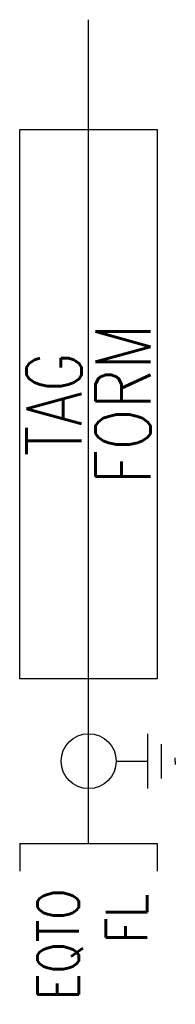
# Model space of a CAD drawing. Header units: millimetres. Extents: x 9 to 14.6, y -61.6 to -25.7.
import ezdxf
from ezdxf.enums import TextEntityAlignment as Align

# ---------------------------------------------------------------- set-up
doc = ezdxf.new("R2010")
doc.units = ezdxf.units.MM
doc.header["$MEASUREMENT"] = 0
doc.layers.get('0').update_dxf_attribs({"linetype": 'CONTINUOUS'})
doc.styles.add('REGUA60', font='romans.shx', dxfattribs={"oblique": 15, "height": 1.5})
doc.styles.add('REGUA60C', font='romans.shx', dxfattribs={"width": 0.8, "oblique": 15, "height": 1.5})
doc.styles.add('REGUA80C', font='romans.shx', dxfattribs={"width": 0.8, "oblique": 15, "height": 2})

msp = doc.modelspace()

# ---------------------------------------------------------------- linework, layer by layer
at = {"color": 7, "linetype": 'Continuous'}
for p, q in [((11.461, -55.709), (11.467, -25.71)), ((13.614, -53.709), (13.614, -51.709)), ((14.114, -53.334), (14.114, -52.084)), ((14.614, -52.709), (14.614, -52.584)), ((12.467, -52.709), (13.614, -52.709)), ((14.614, -52.709), (14.614, -52.834))]:
    msp.add_line(p, q, dxfattribs=at)
at = {"color": 7}
for p, q in [((8.962, -55.709), (13.962, -55.709)), ((8.962, -55.709), (8.962, -56.709)), ((13.962, -55.709), (13.962, -56.709))]:
    msp.add_line(p, q, dxfattribs=at)
msp.add_lwpolyline([(8.962, -29.709), (13.962, -29.709), (13.962, -49.709), (8.962, -49.709)], close=True, dxfattribs=at)
at = {"color": 7, "linetype": 'Continuous'}
msp.add_circle((11.467, -52.709), 1, dxfattribs=at)

# ---------------------------------------------------------------- texts
at = {"color": 4, "width": 0.8}
for tag, style, p in [('FORM', 'REGUA60', (12.712, -39.709)), ('TAG', 'REGUA80C', (10.212, -39.709))]:
    msp.add_attdef(tag, text='', height=2, rotation=90, dxfattribs=dict(at, style=style)).set_placement(p, align=Align.MIDDLE_CENTER)
for tag, style, p in [('EQTO', 'REGUA60', (10.362, -57.352)), ('FL', 'REGUA60C', (12.843, -57.533))]:
    msp.add_attdef(tag, text='', height=1.5, rotation=90, dxfattribs=dict(at, style=style)).set_placement(p, align=Align.MIDDLE_RIGHT)

doc.saveas('drawing.dxf')
